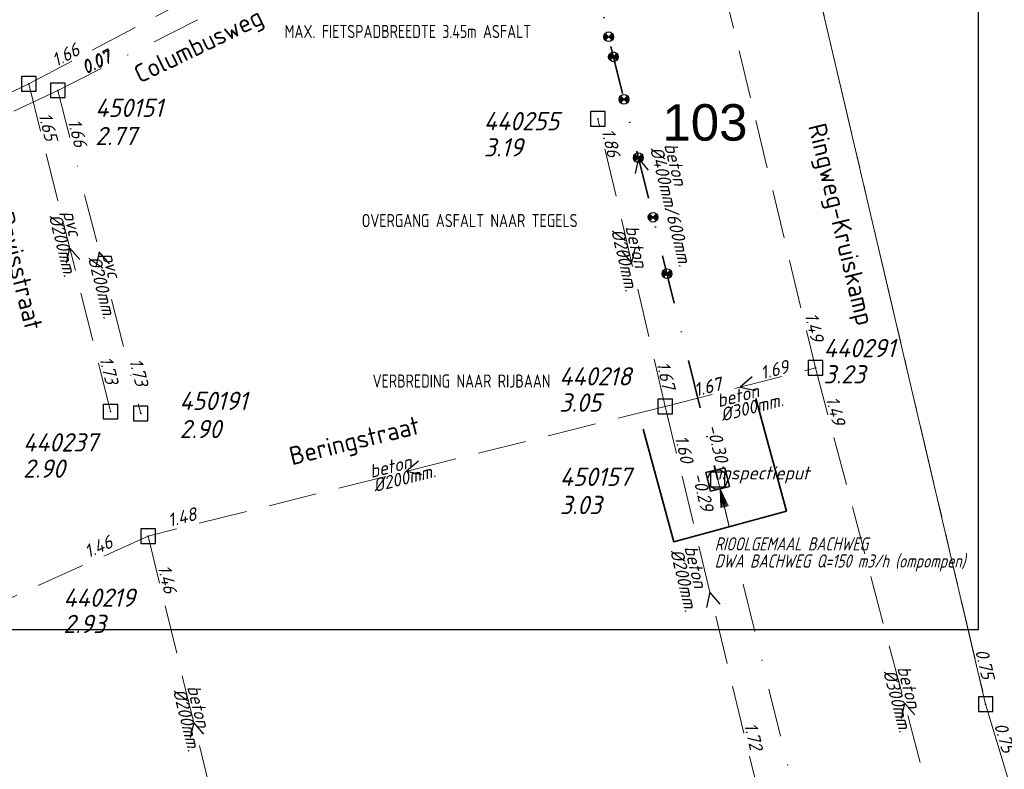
# Model space of a CAD drawing. Header units: metres. Extents: x 152202 to 157341, y 461610 to 468701.
# Tile 147 of 238: x 156123 to 156224, y 463477 to 463554. Entities that reach past the tile are written whole.
import ezdxf
from ezdxf.enums import TextEntityAlignment as Align
from ezdxf.lldxf.tags import DXFTag

# ---------------------------------------------------------------- set-up
doc = ezdxf.new("R2010")
doc.units = ezdxf.units.M
doc.header["$PDMODE"] = 64
doc.header["$PDSIZE"] = 1.5
for name, pattern in [('RI-GWA', [18.45, 6, -1.8, 1.75, -1.8, 1.75, -1.8, 1.75, -1.8]), ('RI-HWA', [7.4, 5, -2.4]), ('RI-VWA', [11, 5, -3, 0, -3])]:
    doc.linetypes.add(name, pattern=pattern)
doc.layers.get('0').update_dxf_attribs({"linetype": 'CONTINUOUS'})
doc.layers.get('DEFPOINTS').update_dxf_attribs({"linetype": 'CONTINUOUS'})
for name, color, linetype, lineweight in [('B-OI-RI-GWA_BOB-T18', 10, 'CONTINUOUS', 18), ('B-OI-RI-GWA_RIOOLPUT-S', 10, 'CONTINUOUS', 25), ('B-OI-RI-GWA_TRANSPORTLEIDING-G', 10, 'RI-GWA', 18), ('B-OI-RI-HWA-BOB-T18', 150, 'CONTINUOUS', 18), ('B-OI-RI-HWA-MATERIAAL-T18', 150, 'CONTINUOUS', 18), ('B-OI-RI-HWA-PUTDEKSELHOOGTE-T25', 150, 'CONTINUOUS', 25), ('B-OI-RI-HWA-PUTNUMMER-T25', 150, 'CONTINUOUS', 25), ('B-OI-RI-HWA_DIAMETER-T18', 150, 'CONTINUOUS', 18), ('B-OI-RI-HWA_RIOOLPUT-S', 150, 'CONTINUOUS', 25), ('B-OI-RI-HWA_TRANSPORTLEIDING-G', 150, 'RI-HWA', 18), ('B-OI-RI-PERSLEIDING-G', 210, 'RI-PERS', 18), ('B-OI-RI-STROOMRICHTING-S', 252, 'CONTINUOUS', 25), ('B-OI-RI-VWA-BOB-T18', 34, 'CONTINUOUS', 18), ('B-OI-RI-VWA-DIAMETER-T18', 34, 'CONTINUOUS', 18), ('B-OI-RI-VWA-MATERIAAL-T18', 34, 'CONTINUOUS', 18), ('B-OI-RI-VWA_PUTDEKSELHOOGTE-T25', 34, 'CONTINUOUS', 25), ('B-OI-RI-VWA_PUTNUMMER-T25', 34, 'CONTINUOUS', 25), ('B-OI-RI-VWA_RIOOLPUT-S', 34, 'CONTINUOUS', 25), ('B-OI-RI-VWA_TRANSPORTLEIDING-G', 34, 'RI-VWA', 18), ('B-RO-OG-TOPOGRAFIE-T18', 2, 'CONTINUOUS', 18), ('N-OI-RI-BIJZONDERDERHEDEN-T18', 134, 'CONTINUOUS', 18), ('N-OI-RI-STROOMRICHTING-S', 252, 'CONTINUOUS', 25), ('N-OI-RI-T50', 130, 'CONTINUOUS', 50), ('N-OI-RI-VRIJVERVAL_HULPSTUK-S', 210, 'CONTINUOUS', 25), ('N-OI-RI-VWA-BOB-T18', 36, 'CONTINUOUS', 18), ('N-OI-RI-VWA-DIAMETER-HOOGTE-T18', 36, 'CONTINUOUS', 18), ('N-OI-RI-VWA-DIAMETER-T18', 36, 'CONTINUOUS', 18), ('N-OI-RI-VWA-MATERIAAL-T18', 36, 'CONTINUOUS', 18), ('N-OI-RI-VWA_PUTDEKSELHOOGTE-T25', 36, 'CONTINUOUS', 25), ('N-OI-RI-VWA_PUTNUMMER-T25', 36, 'CONTINUOUS', 25), ('N-OI-RI-VWA_RIOOLPUT-S', 36, 'CONTINUOUS', 25), ('N-OI-RI-VWA_TRANSPORTLEIDING-G', 36, 'RI-VWA', 35), ('N-RO-KG-GRENS_WERK-G', 7, 'XX-WERKGRENS', 35)]:
    doc.layers.add(name, color=color, linetype=linetype, lineweight=lineweight)
doc.styles.add('ARIAL', font='arial.ttf')
doc.styles.add('NLCS-ISO-M200-T18', font='NLCS-ISO.ttf', dxfattribs={"height": 360})
doc.styles.add('NLCS-ISO-M750-T18_CURSIEF', font='NLCS-ISO.ttf', dxfattribs={"oblique": 15, "height": 1.35})
doc.styles.add('NLCS-ISO-M750-T25_CURSIEF', font='NLCS-ISO.ttf', dxfattribs={"oblique": 15, "height": 1.875})
tags = doc.linetypes.add('RI-PERS', pattern='A,7,-2,["P",Standard,S=1.8,R=0,X=-0.5,Y=-0.9],-2,7,-2,[102,NLCS.SHX,S=1,R=180,X=0,Y=0],-2', length=22).pattern_tags.tags
tags[6] = DXFTag(74, 10)
doc.linetypes.add('XX-WERKGRENS', pattern='A,0,[137,NLCS.SHX,S=0.1,R=0,X=-1.1,Y=-1.35],-6', length=6)

# ---------------------------------------------------------------- blocks, each defined once
blk = doc.blocks.new('ACMAP_ANN_TEMPLATE_vwa-diam')
at = {"style": 'NLCS-ISO-M750-T18_CURSIEF', "oblique": 15}
blk.add_attdef('vwa-diam', (0.3, -1.3), '', height=1.35, dxfattribs=at)
blk = doc.blocks.new('ACMAP_ANN_TEMPLATE_vwa-diam-hoogte')
at = {"style": 'NLCS-ISO-M750-T18_CURSIEF', "oblique": 15}
blk.add_attdef('vwa-diam-hoogte', (6.5, -1.3), '', height=1.35, dxfattribs=at)
blk = doc.blocks.new('ACMAP_ANN_TEMPLATE_vwa-materiaal')
at = {"style": 'NLCS-ISO-M750-T18_CURSIEF', "oblique": 15}
blk.add_attdef('vwa-mat', (0.3, 0.2), '', height=1.35, dxfattribs=at)
blk = doc.blocks.new('ACMAP_ANN_TEMPLATE_vwa-nap-r')
at = {"style": 'NLCS-ISO-M750-T18_CURSIEF', "oblique": 15}
blk.add_attdef('vwa-nap-r', (-5.6, 0.2), '', height=1.35, dxfattribs=at)
blk = doc.blocks.new('ACMAP_ANN_TEMPLATE_type knoop')
at = {"layer": 'DEFPOINTS', "style": 'NLCS-ISO-M750-T18_CURSIEF', "oblique": 15}
blk.add_attdef('type_knoop', (0, 0), '', height=1.35, dxfattribs=at)
blk = doc.blocks.new('ACMAP_ANN_TEMPLATE_vwa-puth')
at = {"style": 'NLCS-ISO-M750-T25_CURSIEF', "oblique": 15}
blk.add_attdef('vwa-puth', (-3, 5), '', height=1.88, dxfattribs=at)
blk = doc.blocks.new('ACMAP_ANN_TEMPLATE_vwa-putnr')
at = {"style": 'NLCS-ISO-M750-T25_CURSIEF', "oblique": 15}
blk.add_attdef('vaw-putnr', (-3, 7.9), '', height=1.88, dxfattribs=at)
blk = doc.blocks.new('ACMAP_ANN_TEMPLATE_hwa-diam')
at = {"style": 'NLCS-ISO-M750-T18_CURSIEF', "oblique": 15}
blk.add_attdef('hwa-diam', (-3.7, -1.3), '', height=1.35, dxfattribs=at)
blk = doc.blocks.new('ACMAP_ANN_TEMPLATE_hwa-materiaal')
at = {"style": 'NLCS-ISO-M750-T18_CURSIEF', "oblique": 15}
blk.add_attdef('hwa-mat', (-3.7, 0.2), '', height=1.35, dxfattribs=at)
blk = doc.blocks.new('ACMAP_ANN_TEMPLATE_hwa-nap-l')
at = {"style": 'NLCS-ISO-M750-T18_CURSIEF', "oblique": 15}
blk.add_attdef('hwa-nap-l', (3.3, 0.2), '', height=1.35, dxfattribs=at)
blk = doc.blocks.new('ACMAP_ANN_TEMPLATE_hwa-nap-r')
at = {"style": 'NLCS-ISO-M750-T18_CURSIEF', "oblique": 15}
blk.add_attdef('hwa-nap-r', (-5.6, 0.2), '', height=1.35, dxfattribs=at)
blk = doc.blocks.new('ACMAP_ANN_TEMPLATE_vwa-nap-l')
at = {"style": 'NLCS-ISO-M750-T18_CURSIEF', "oblique": 15}
blk.add_attdef('vwa-nap-l', (3.3, 0.2), '', height=1.35, dxfattribs=at)
blk = doc.blocks.new('ACMAP_ANN_TEMPLATE_gwa-nap-l')
at = {"style": 'NLCS-ISO-M750-T18_CURSIEF', "oblique": 15}
blk.add_attdef('gwa-nap-l', (2.3, 0.2), '', height=1.35, dxfattribs=at)
blk = doc.blocks.new('ACMAP_ANN_TEMPLATE_gwa-nap-r')
at = {"style": 'NLCS-ISO-M750-T18_CURSIEF', "oblique": 15}
blk.add_attdef('gwa-nap-r', (-5.6, 0.2), '', height=1.35, dxfattribs=at)
blk = doc.blocks.new('ACMAP_ANN_TEMPLATE_hwa-puth')
at = {"color": 0, "linetype": 'ByBlock', "style": 'NLCS-ISO-M750-T25_CURSIEF', "oblique": 15}
blk.add_attdef('hwa-puth', (-9, -6.8), '', height=1.88, dxfattribs=at)
blk = doc.blocks.new('ACMAP_ANN_TEMPLATE_hwa-putnr')
at = {"color": 0, "linetype": 'ByBlock', "style": 'NLCS-ISO-M750-T25_CURSIEF', "oblique": 15}
blk.add_attdef('hwa-putnr', (-9, -4.1), '', height=1.88, dxfattribs=at)
blk = doc.blocks.new('SRI-HULP')
h = blk.add_hatch(color=256)
h.dxf.hatch_style = 1
h.paths.add_polyline_path([(-0.71, 0.71, 0.198912), (-1, 0, 0.198912), (-0.71, -0.71), (0, 0)])
h = blk.add_hatch(color=256)
h.dxf.hatch_style = 1
h.paths.add_polyline_path([(1, 0, 0.198912), (0.71, 0.71), (0, 0), (0.71, -0.71, 0.198912)])
for p, q in [((-0.71, 0.71), (0.71, -0.71)), ((-0.71, -0.71), (0.71, 0.71))]:
    blk.add_line(p, q)
blk.add_circle((0, 0), 1)
blk = doc.blocks.new('B-SRI-PUT_VWA-SO')
at = {"flags": 128}
blk.add_lwpolyline([(-2, 2), (2, 2), (2, -2), (-2, -2)], close=True, dxfattribs=at)
at = {"lineweight": -3, "flags": 128}
blk.add_lwpolyline([(2, -2), (2, 2), (-2, 2), (-2, -2)], close=True, dxfattribs=at)
at = {"lineweight": -3}
blk.add_circle((0, 0), 2, dxfattribs=at)

msp = doc.modelspace()

# ---------------------------------------------------------------- linework, layer by layer
at = {"layer": 'B-OI-RI-GWA_RIOOLPUT-S', "transparency": 33554623}
msp.add_point((156222.2, 463483.8), dxfattribs=at)
at = {"layer": 'B-OI-RI-GWA_TRANSPORTLEIDING-G'}
for p, q in [((156164.9, 463727.9), (156222.2, 463483.8)), ((156222.2, 463483.8), (156267.1, 463334.4))]:
    msp.add_line(p, q, dxfattribs=at)
at = {"layer": 'B-OI-RI-HWA_RIOOLPUT-S'}
for p in [(156123.79, 463547.62), (156182.32, 463544.04), (156204.7, 463518.4), (156132.2, 463513.9), (156189.24, 463514.44), (156136.06, 463501.1)]:
    msp.add_point(p, dxfattribs=at)
at = {"layer": 'B-OI-RI-HWA_TRANSPORTLEIDING-G'}
for p, q in [((156184.7, 463601.4), (156204.7, 463518.4)), ((156123.79, 463547.62), (156174.95, 463574.83)), ((156123.79, 463547.62), (156089.1, 463531.3)), ((156123.79, 463547.62), (156132.2, 463513.9)), ((156189.24, 463514.44), (156182.32, 463544.04)), ((156189.24, 463514.44), (156204.7, 463518.4)), ((156204.7, 463518.4), (156223, 463449.4)), ((156189.24, 463514.44), (156136.06, 463501.1)), ((156189.24, 463514.44), (156198.45, 463476.22)), ((156136.06, 463501.1), (156095.06, 463482.59)), ((156136.06, 463501.1), (156145.44, 463462.75))]:
    msp.add_line(p, q, dxfattribs=at)
at = {"layer": 'B-OI-RI-PERSLEIDING-G'}
for p, q in [((156164.9, 463727.9), (156222.2, 463483.8)), ((156222.2, 463483.8), (156267.1, 463334.4))]:
    msp.add_line(p, q, dxfattribs=at)
at = {"layer": 'B-OI-RI-STROOMRICHTING-S'}
for points in [[(156129.04, 463529.54), (156127.99, 463530.76), (156127.64, 463529.19)], [(156186.15, 463530.81), (156185.78, 463529.24), (156184.75, 463530.48)], [(156132.09, 463529.11), (156131.04, 463530.33), (156130.7, 463528.76)], [(156198.19, 463517.47), (156196.97, 463516.42), (156198.54, 463516.08)], [(156163.87, 463508.82), (156162.65, 463507.77), (156164.22, 463507.42)], [(156194.88, 463494.1), (156193.85, 463495.33), (156193.48, 463493.76)], [(156214.92, 463482.69), (156213.85, 463483.9), (156213.52, 463482.32)], [(156141.79, 463480.7), (156140.75, 463481.92), (156140.39, 463480.36)]]:
    msp.add_lwpolyline(points, dxfattribs=at)
at = {"layer": 'B-OI-RI-VWA_RIOOLPUT-S'}
for p in [(156126.78, 463546.96), (156135.3, 463513.7), (156194.64, 463506.92)]:
    msp.add_point(p, dxfattribs=at)
at = {"layer": 'B-OI-RI-VWA_TRANSPORTLEIDING-G'}
for p, q in [((156126.78, 463546.96), (156178.36, 463573.04)), ((156126.78, 463546.96), (156091.1, 463529.9)), ((156126.78, 463546.96), (156135.3, 463513.7)), ((156194.64, 463506.92), (156210.89, 463440.52)), ((156194.64, 463506.92), (156210.89, 463440.52))]:
    msp.add_line(p, q, dxfattribs=at)
at = {"layer": 'DEFPOINTS', "flags": 128}
msp.add_lwpolyline([(156168.936, 464091.505), (156055.461, 464091.505), (155897.961, 464091.505), (155751.898, 464091.505), (155752.365, 463720.774), (155754.868, 463720.773), (156066.337, 463721.633), (156066.337, 463491.501), (156221.48, 463491.501), (156221.48, 463568.71), (156362.961, 463568.71), (156362.961, 463869.287), (156168.936, 463869.897)], close=True, dxfattribs=at)
at = {"layer": 'N-OI-RI-BIJZONDERDERHEDEN-T18', "flags": 128}
msp.add_lwpolyline([(156194.886, 463505.951), (156194.961, 463504.039), (156195.704, 463504.22), (156194.886, 463505.951), (156195.58, 463504.19), (156195.456, 463504.16), (156194.886, 463505.951), (156195.208, 463504.099), (156195.084, 463504.069), (156194.886, 463505.951), (156195.778, 463502.272)], dxfattribs=at)
at = {"layer": 'N-OI-RI-STROOMRICHTING-S'}
msp.add_lwpolyline([(156187.54, 463538.75), (156186.5, 463539.98), (156186.15, 463538.41)], dxfattribs=at)
msp.add_lwpolyline([(156187.54, 463538.75), (156186.5, 463539.98), (156186.15, 463538.41)], dxfattribs=at)
at = {"layer": 'N-OI-RI-VWA_RIOOLPUT-S'}
msp.add_point((156194.64, 463506.92), dxfattribs=at)
at = {"layer": 'N-OI-RI-VWA_TRANSPORTLEIDING-G'}
msp.add_line((156178.36, 463573.04), (156194.64, 463506.92), dxfattribs=at)
at = {"layer": 'N-RO-KG-GRENS_WERK-G', "ltscale": 0.5, "flags": 128}
msp.add_lwpolyline([(156186.99, 463512.106), (156190.121, 463500.521), (156201.706, 463503.653), (156198.574, 463515.237)], dxfattribs=at)

# ---------------------------------------------------------------- block references
at = {"layer": 'B-OI-RI-GWA_BOB-T18', "transparency": 33554623}
ref = msp.add_blockref('ACMAP_ANN_TEMPLATE_gwa-nap-r', (156222.2, 463483.8), dxfattribs=dict(at, rotation=283.2104255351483))
ref.add_attrib('gwa-nap-r', '0.75', (156221.115, 463489.298), dxfattribs={"layer": '0', "color": 0, "linetype": 'ByBlock', "height": 1.35, "rotation": 283.21043, "style": 'NLCS-ISO-M750-T18_CURSIEF', "oblique": 15})
ref = msp.add_blockref('ACMAP_ANN_TEMPLATE_gwa-nap-l', (156222.2, 463483.8), dxfattribs=dict(at, rotation=286.7273873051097))
ref.add_attrib('gwa-nap-l', '0.75', (156223.054, 463481.655), dxfattribs={"layer": '0', "color": 0, "linetype": 'ByBlock', "height": 1.35, "rotation": 286.72739, "style": 'NLCS-ISO-M750-T18_CURSIEF', "oblique": 15})
at = {"layer": 'B-OI-RI-HWA-BOB-T18'}
ref = msp.add_blockref('ACMAP_ANN_TEMPLATE_hwa-nap-l', (156123.79, 463547.62), dxfattribs=dict(at, rotation=28.0067621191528))
ref.add_attrib('hwa-nap-l', '1.66', (156126.61, 463549.346), dxfattribs={"layer": '0', "color": 0, "linetype": 'ByBlock', "height": 1.35, "rotation": 28.00676, "style": 'NLCS-ISO-M750-T18_CURSIEF', "oblique": 15})
ref = msp.add_blockref('ACMAP_ANN_TEMPLATE_hwa-nap-l', (156123.79, 463547.62), dxfattribs=dict(at, rotation=284.0042547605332))
ref.add_attrib('hwa-nap-l', '1.65', (156124.783, 463544.466), dxfattribs={"layer": '0', "color": 0, "linetype": 'ByBlock', "height": 1.35, "rotation": 284.00425, "style": 'NLCS-ISO-M750-T18_CURSIEF', "oblique": 15})
ref = msp.add_blockref('ACMAP_ANN_TEMPLATE_hwa-nap-r', (156183.758, 463537.337), dxfattribs=dict(at, rotation=283.158496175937))
ref.add_attrib('hwa-nap-r', '1.86', (156182.678, 463542.835), dxfattribs={"layer": '0', "color": 0, "linetype": 'ByBlock', "height": 1.35, "rotation": 283.1585, "style": 'NLCS-ISO-M750-T18_CURSIEF', "oblique": 15})
ref = msp.add_blockref('ACMAP_ANN_TEMPLATE_hwa-nap-r', (156204.7, 463518.4), dxfattribs=dict(at, rotation=283.5479389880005))
ref.add_attrib('hwa-nap-r', '1.49', (156203.583, 463523.891), dxfattribs={"layer": '0', "color": 0, "linetype": 'ByBlock', "height": 1.35, "rotation": 283.54794, "style": 'NLCS-ISO-M750-T18_CURSIEF', "oblique": 15})
ref = msp.add_blockref('ACMAP_ANN_TEMPLATE_hwa-nap-r', (156132.2, 463513.9), dxfattribs=dict(at, rotation=284.0042547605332))
ref.add_attrib('hwa-nap-r', '1.73', (156131.039, 463519.382), dxfattribs={"layer": '0', "color": 0, "linetype": 'ByBlock', "height": 1.35, "rotation": 284.00425, "style": 'NLCS-ISO-M750-T18_CURSIEF', "oblique": 15})
ref = msp.add_blockref('ACMAP_ANN_TEMPLATE_hwa-nap-l', (156187.392, 463522.041), dxfattribs=dict(at, rotation=283.158496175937))
ref.add_attrib('hwa-nap-l', '1.67', (156188.338, 463518.873), dxfattribs={"layer": '0', "color": 0, "linetype": 'ByBlock', "height": 1.35, "rotation": 283.1585, "style": 'NLCS-ISO-M750-T18_CURSIEF', "oblique": 15})
ref = msp.add_blockref('ACMAP_ANN_TEMPLATE_hwa-nap-r', (156204.7, 463518.4), dxfattribs=dict(at, rotation=14.36712726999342))
ref.add_attrib('hwa-nap-r', '1.69', (156199.226, 463517.204), dxfattribs={"layer": '0', "color": 0, "linetype": 'ByBlock', "height": 1.35, "rotation": 14.36713, "style": 'NLCS-ISO-M750-T18_CURSIEF', "oblique": 15})
ref = msp.add_blockref('ACMAP_ANN_TEMPLATE_hwa-nap-l', (156189.24, 463514.44), dxfattribs=dict(at, rotation=14.36712726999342))
ref.add_attrib('hwa-nap-l', '1.67', (156192.387, 463515.453), dxfattribs={"layer": '0', "color": 0, "linetype": 'ByBlock', "height": 1.35, "rotation": 14.36713, "style": 'NLCS-ISO-M750-T18_CURSIEF', "oblique": 15})
ref = msp.add_blockref('ACMAP_ANN_TEMPLATE_hwa-nap-l', (156189.24, 463514.44), dxfattribs=dict(at, rotation=14.08186515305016))
ref.add_attrib('hwa-nap-l', '1.67', (156192.392, 463515.437), dxfattribs={"layer": '0', "color": 0, "linetype": 'ByBlock', "height": 1.35, "rotation": 14.08187, "style": 'NLCS-ISO-M750-T18_CURSIEF', "oblique": 15})
ref = msp.add_blockref('ACMAP_ANN_TEMPLATE_hwa-nap-l', (156204.7, 463518.4), dxfattribs=dict(at, rotation=284.8538647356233))
ref.add_attrib('hwa-nap-l', '1.49', (156205.739, 463515.262), dxfattribs={"layer": '0', "color": 0, "linetype": 'ByBlock', "height": 1.35, "rotation": 284.85386, "style": 'NLCS-ISO-M750-T18_CURSIEF', "oblique": 15})
ref = msp.add_blockref('ACMAP_ANN_TEMPLATE_hwa-nap-l', (156189.24, 463514.44), dxfattribs=dict(at, rotation=283.5484510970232))
ref.add_attrib('hwa-nap-l', '1.60', (156190.208, 463511.279), dxfattribs={"layer": '0', "color": 0, "linetype": 'ByBlock', "height": 1.35, "rotation": 283.54845, "style": 'NLCS-ISO-M750-T18_CURSIEF', "oblique": 15})
ref = msp.add_blockref('ACMAP_ANN_TEMPLATE_hwa-nap-r', (156143.749, 463503.21), dxfattribs=dict(at, rotation=14.08186515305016))
ref.add_attrib('hwa-nap-r', '1.48', (156138.269, 463502.041), dxfattribs={"layer": '0', "color": 0, "linetype": 'ByBlock', "height": 1.35, "rotation": 14.08187, "style": 'NLCS-ISO-M750-T18_CURSIEF', "oblique": 15})
ref = msp.add_blockref('ACMAP_ANN_TEMPLATE_hwa-nap-l', (156126.963, 463497.259), dxfattribs=dict(at, rotation=24.29743475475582))
ref.add_attrib('hwa-nap-l', '1.46', (156129.889, 463498.8), dxfattribs={"layer": '0', "color": 0, "linetype": 'ByBlock', "height": 1.35, "rotation": 24.29743, "style": 'NLCS-ISO-M750-T18_CURSIEF', "oblique": 15})
ref = msp.add_blockref('ACMAP_ANN_TEMPLATE_hwa-nap-l', (156136.06, 463501.1), dxfattribs=dict(at, rotation=283.7441001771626))
ref.add_attrib('hwa-nap-l', '1.46', (156137.038, 463497.942), dxfattribs={"layer": '0', "color": 0, "linetype": 'ByBlock', "height": 1.35, "rotation": 283.7441, "style": 'NLCS-ISO-M750-T18_CURSIEF', "oblique": 15})
ref = msp.add_blockref('ACMAP_ANN_TEMPLATE_hwa-nap-r', (156198.45, 463476.22), dxfattribs=dict(at, rotation=283.5484510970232))
ref.add_attrib('hwa-nap-r', '1.72', (156197.333, 463481.711), dxfattribs={"layer": '0', "color": 0, "linetype": 'ByBlock', "height": 1.35, "rotation": 283.54845, "style": 'NLCS-ISO-M750-T18_CURSIEF', "oblique": 15})
at = {"layer": 'B-OI-RI-HWA-MATERIAAL-T18'}
ref = msp.add_blockref('ACMAP_ANN_TEMPLATE_hwa-materiaal', (156127.995, 463530.76), dxfattribs=dict(at, rotation=284.0042547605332))
ref.add_attrib('hwa-mat', 'pvc', (156127.294, 463534.398), dxfattribs={"layer": '0', "color": 0, "linetype": 'ByBlock', "height": 1.35, "rotation": 284.00425, "style": 'NLCS-ISO-M750-T18_CURSIEF', "oblique": 15})
ref = msp.add_blockref('ACMAP_ANN_TEMPLATE_hwa-materiaal', (156185.78, 463529.24), dxfattribs=dict(at, rotation=283.158496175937))
ref.add_attrib('hwa-mat', 'beton', (156185.132, 463532.888), dxfattribs={"layer": '0', "color": 0, "linetype": 'ByBlock', "height": 1.35, "rotation": 283.1585, "style": 'NLCS-ISO-M750-T18_CURSIEF', "oblique": 15})
ref = msp.add_blockref('ACMAP_ANN_TEMPLATE_hwa-materiaal', (156198.383, 463515.063), dxfattribs=dict(at, rotation=14.36712726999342))
ref.add_attrib('hwa-mat', 'beton', (156194.749, 463514.338), dxfattribs={"layer": '0', "color": 0, "linetype": 'ByBlock', "height": 1.35, "rotation": 14.36713, "style": 'NLCS-ISO-M750-T18_CURSIEF', "oblique": 15})
ref = msp.add_blockref('ACMAP_ANN_TEMPLATE_hwa-materiaal', (156162.65, 463507.77), dxfattribs=dict(at, rotation=14.08186515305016))
ref.add_attrib('hwa-mat', 'beton', (156159.013, 463507.064), dxfattribs={"layer": '0', "color": 0, "linetype": 'ByBlock', "height": 1.35, "rotation": 14.08187, "style": 'NLCS-ISO-M750-T18_CURSIEF', "oblique": 15})
ref = msp.add_blockref('ACMAP_ANN_TEMPLATE_hwa-materiaal', (156191.874, 463496.285), dxfattribs=dict(at, rotation=283.5484510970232))
ref.add_attrib('hwa-mat', 'beton', (156191.202, 463499.929), dxfattribs={"layer": '0', "color": 0, "linetype": 'ByBlock', "height": 1.35, "rotation": 283.54845, "style": 'NLCS-ISO-M750-T18_CURSIEF', "oblique": 15})
ref = msp.add_blockref('ACMAP_ANN_TEMPLATE_hwa-materiaal', (156213.85, 463483.9), dxfattribs=dict(at, rotation=284.8538647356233))
ref.add_attrib('hwa-mat', 'beton', (156213.095, 463487.528), dxfattribs={"layer": '0', "color": 0, "linetype": 'ByBlock', "height": 1.35, "rotation": 284.85386, "style": 'NLCS-ISO-M750-T18_CURSIEF', "oblique": 15})
ref = msp.add_blockref('ACMAP_ANN_TEMPLATE_hwa-materiaal', (156140.75, 463481.925), dxfattribs=dict(at, rotation=283.7441001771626))
ref.add_attrib('hwa-mat', 'beton', (156140.065, 463485.567), dxfattribs={"layer": '0', "color": 0, "linetype": 'ByBlock', "height": 1.35, "rotation": 283.7441, "style": 'NLCS-ISO-M750-T18_CURSIEF', "oblique": 15})
at = {"layer": 'B-OI-RI-HWA-PUTDEKSELHOOGTE-T25'}
for p, values in [((156179.585, 463546.951), {'hwa-puth': '3.19'}), ((156214.536, 463523.602), {'hwa-puth': '3.23'}), ((156187.346, 463520.693), {'hwa-puth': '3.05'}), ((156132.2, 463513.9), {'hwa-puth': '2.90'}), ((156136.349, 463497.921), {'hwa-puth': '2.93'})]:
    msp.add_blockref('ACMAP_ANN_TEMPLATE_hwa-puth', p, dxfattribs=at).add_auto_attribs(values)
at = {"layer": 'B-OI-RI-HWA-PUTNUMMER-T25'}
for p, values in [((156179.585, 463546.951), {'hwa-putnr': '440255'}), ((156214.536, 463523.602), {'hwa-putnr': '440291'}), ((156187.346, 463520.693), {'hwa-putnr': '440218'}), ((156132.2, 463513.9), {'hwa-putnr': '440237'}), ((156136.349, 463497.921), {'hwa-putnr': '440219'})]:
    msp.add_blockref('ACMAP_ANN_TEMPLATE_hwa-putnr', p, dxfattribs=at).add_auto_attribs(values)
at = {"layer": 'B-OI-RI-HWA_DIAMETER-T18'}
ref = msp.add_blockref('ACMAP_ANN_TEMPLATE_hwa-diam', (156127.995, 463530.76), dxfattribs=dict(at, rotation=284.0042547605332))
ref.add_attrib('hwa-diam', '%%c200mm.', (156125.838, 463534.035), dxfattribs={"layer": '0', "color": 0, "linetype": 'ByBlock', "height": 1.35, "rotation": 284.00425, "style": 'NLCS-ISO-M750-T18_CURSIEF', "oblique": 15})
ref = msp.add_blockref('ACMAP_ANN_TEMPLATE_hwa-diam', (156185.78, 463529.24), dxfattribs=dict(at, rotation=283.158496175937))
ref.add_attrib('hwa-diam', '%%c200mm.', (156183.672, 463532.547), dxfattribs={"layer": '0', "color": 0, "linetype": 'ByBlock', "height": 1.35, "rotation": 283.1585, "style": 'NLCS-ISO-M750-T18_CURSIEF', "oblique": 15})
ref = msp.add_blockref('ACMAP_ANN_TEMPLATE_hwa-diam', (156198.383, 463515.063), dxfattribs=dict(at, rotation=14.36712726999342))
ref.add_attrib('hwa-diam', '%%c300mm.', (156195.121, 463512.885), dxfattribs={"layer": '0', "color": 0, "linetype": 'ByBlock', "height": 1.35, "rotation": 14.36713, "style": 'NLCS-ISO-M750-T18_CURSIEF', "oblique": 15})
ref = msp.add_blockref('ACMAP_ANN_TEMPLATE_hwa-diam', (156162.65, 463507.77), dxfattribs=dict(at, rotation=14.08186515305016))
ref.add_attrib('hwa-diam', '%%c200mm.', (156159.377, 463505.609), dxfattribs={"layer": '0', "color": 0, "linetype": 'ByBlock', "height": 1.35, "rotation": 14.08187, "style": 'NLCS-ISO-M750-T18_CURSIEF', "oblique": 15})
ref = msp.add_blockref('ACMAP_ANN_TEMPLATE_hwa-diam', (156191.874, 463496.285), dxfattribs=dict(at, rotation=283.5484510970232))
ref.add_attrib('hwa-diam', '%%c200mm.', (156189.743, 463499.577), dxfattribs={"layer": '0', "color": 0, "linetype": 'ByBlock', "height": 1.35, "rotation": 283.54845, "style": 'NLCS-ISO-M750-T18_CURSIEF', "oblique": 15})
ref = msp.add_blockref('ACMAP_ANN_TEMPLATE_hwa-diam', (156213.85, 463483.9), dxfattribs=dict(at, rotation=284.8538647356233))
ref.add_attrib('hwa-diam', '%%c300mm.', (156211.645, 463487.143), dxfattribs={"layer": '0', "color": 0, "linetype": 'ByBlock', "height": 1.35, "rotation": 284.85386, "style": 'NLCS-ISO-M750-T18_CURSIEF', "oblique": 15})
ref = msp.add_blockref('ACMAP_ANN_TEMPLATE_hwa-diam', (156140.75, 463481.925), dxfattribs=dict(at, rotation=283.7441001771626))
ref.add_attrib('hwa-diam', '%%c200mm.', (156138.608, 463485.21), dxfattribs={"layer": '0', "color": 0, "linetype": 'ByBlock', "height": 1.35, "rotation": 283.7441, "style": 'NLCS-ISO-M750-T18_CURSIEF', "oblique": 15})
at = {"layer": 'B-OI-RI-VWA-BOB-T18'}
ref = msp.add_blockref('ACMAP_ANN_TEMPLATE_vwa-nap-l', (156126.78, 463546.96), dxfattribs=dict(at, rotation=26.82217999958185))
ref.add_attrib('vwa-nap-l', '0.07', (156129.635, 463548.628), dxfattribs={"layer": '0', "color": 0, "linetype": 'ByBlock', "height": 1.35, "rotation": 26.82218, "style": 'NLCS-ISO-M750-T18_CURSIEF', "oblique": 15})
ref = msp.add_blockref('ACMAP_ANN_TEMPLATE_vwa-nap-l', (156126.78, 463546.96), dxfattribs=dict(at, rotation=25.55428275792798))
ref.add_attrib('vwa-nap-l', '0.07', (156129.671, 463548.564), dxfattribs={"layer": '0', "color": 0, "linetype": 'ByBlock', "height": 1.35, "rotation": 25.55428, "style": 'NLCS-ISO-M750-T18_CURSIEF', "oblique": 15})
ref = msp.add_blockref('ACMAP_ANN_TEMPLATE_vwa-nap-l', (156126.78, 463546.96), dxfattribs=dict(at, rotation=284.3681311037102))
ref.add_attrib('vwa-nap-l', '1.66', (156127.793, 463543.813), dxfattribs={"layer": '0', "color": 0, "linetype": 'ByBlock', "height": 1.35, "rotation": 284.36813, "style": 'NLCS-ISO-M750-T18_CURSIEF', "oblique": 15})
ref = msp.add_blockref('ACMAP_ANN_TEMPLATE_vwa-nap-r', (156135.3, 463513.7), dxfattribs=dict(at, rotation=284.3681311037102))
ref.add_attrib('vwa-nap-r', '1.73', (156134.104, 463519.174), dxfattribs={"layer": '0', "color": 0, "linetype": 'ByBlock', "height": 1.35, "rotation": 284.36813, "style": 'NLCS-ISO-M750-T18_CURSIEF', "oblique": 15})
ref = msp.add_blockref('ACMAP_ANN_TEMPLATE_vwa-nap-l', (156191.021, 463510.588), dxfattribs=dict(at, rotation=283.7516472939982))
ref.add_attrib('vwa-nap-l', '-0.29', (156192, 463507.43), dxfattribs={"layer": '0', "color": 0, "linetype": 'ByBlock', "height": 1.35, "rotation": 283.75165, "style": 'NLCS-ISO-M750-T18_CURSIEF', "oblique": 15})
at = {"layer": 'B-OI-RI-VWA-DIAMETER-T18'}
ref = msp.add_blockref('ACMAP_ANN_TEMPLATE_vwa-diam', (156131.04, 463530.33), dxfattribs=dict(at, rotation=284.3681311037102))
ref.add_attrib('vwa-diam', '%%c200mm.', (156129.855, 463529.717), dxfattribs={"layer": '0', "color": 0, "linetype": 'ByBlock', "height": 1.35, "rotation": 284.36813, "style": 'NLCS-ISO-M750-T18_CURSIEF', "oblique": 15})
at = {"layer": 'B-OI-RI-VWA-MATERIAAL-T18'}
ref = msp.add_blockref('ACMAP_ANN_TEMPLATE_vwa-materiaal', (156131.04, 463530.33), dxfattribs=dict(at, rotation=284.3681311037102))
ref.add_attrib('vwa-mat', 'pvc', (156131.308, 463530.089), dxfattribs={"layer": '0', "color": 0, "linetype": 'ByBlock', "height": 1.35, "rotation": 284.36813, "style": 'NLCS-ISO-M750-T18_CURSIEF', "oblique": 15})
at = {"layer": 'B-OI-RI-VWA_PUTDEKSELHOOGTE-T25'}
ref = msp.add_blockref('ACMAP_ANN_TEMPLATE_vwa-puth', (156133.626, 463536.325), dxfattribs=at)
ref.add_attrib('vwa-puth', '2.77', (156130.626, 463541.325), dxfattribs={"layer": '0', "color": 0, "linetype": 'ByBlock', "height": 1.875, "style": 'NLCS-ISO-M750-T25_CURSIEF', "oblique": 15})
ref = msp.add_blockref('ACMAP_ANN_TEMPLATE_vwa-puth', (156142.292, 463506.174), dxfattribs=at)
ref.add_attrib('vwa-puth', '2.90', (156139.292, 463511.174), dxfattribs={"layer": '0', "color": 0, "linetype": 'ByBlock', "height": 1.875, "style": 'NLCS-ISO-M750-T25_CURSIEF', "oblique": 15})
at = {"layer": 'B-OI-RI-VWA_PUTNUMMER-T25'}
ref = msp.add_blockref('ACMAP_ANN_TEMPLATE_vwa-putnr', (156133.626, 463536.325), dxfattribs=at)
ref.add_attrib('vaw-putnr', '450151', (156130.626, 463544.225), dxfattribs={"layer": '0', "color": 0, "linetype": 'ByBlock', "height": 1.875, "style": 'NLCS-ISO-M750-T25_CURSIEF', "oblique": 15})
ref = msp.add_blockref('ACMAP_ANN_TEMPLATE_vwa-putnr', (156142.292, 463506.174), dxfattribs=at)
ref.add_attrib('vaw-putnr', '450191', (156139.292, 463514.074), dxfattribs={"layer": '0', "color": 0, "linetype": 'ByBlock', "height": 1.875, "style": 'NLCS-ISO-M750-T25_CURSIEF', "oblique": 15})
at = {"layer": 'DEFPOINTS'}
msp.add_blockref('ACMAP_ANN_TEMPLATE_type knoop', (156194.64, 463506.92), dxfattribs=at).add_auto_attribs({'type_knoop': 'inspectieput'})
at = {"layer": 'N-OI-RI-VRIJVERVAL_HULPSTUK-S', "xscale": 0.5, "yscale": 0.5, "zscale": 0.5}
for p in [(156183.422, 463552.469), (156183.922, 463550.406), (156185, 463546.031), (156186.484, 463540.031), (156188, 463533.906), (156189.422, 463528.094)]:
    msp.add_blockref('SRI-HULP', p, dxfattribs=at)
at = {"layer": 'N-OI-RI-VWA-BOB-T18', "rotation": 283.8321704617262}
msp.add_blockref('ACMAP_ANN_TEMPLATE_vwa-nap-r', (156194.64, 463506.92), dxfattribs=at).add_auto_attribs({'vwa-nap-r': '-0.30'})
at = {"layer": 'N-OI-RI-VWA-DIAMETER-HOOGTE-T18', "rotation": 283.8321704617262}
msp.add_blockref('ACMAP_ANN_TEMPLATE_vwa-diam-hoogte', (156188.857, 463541.575), dxfattribs=at).add_auto_attribs({'vwa-diam-hoogte': '/600mm.'})
at = {"layer": 'N-OI-RI-VWA-DIAMETER-T18', "rotation": 283.8321704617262}
msp.add_blockref('ACMAP_ANN_TEMPLATE_vwa-diam', (156188.857, 463541.575), dxfattribs=at).add_auto_attribs({'vwa-diam': '%%c400mm.'})
at = {"layer": 'N-OI-RI-VWA-MATERIAAL-T18', "rotation": 283.8321704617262}
msp.add_blockref('ACMAP_ANN_TEMPLATE_vwa-materiaal', (156188.857, 463541.575), dxfattribs=at).add_auto_attribs({'vwa-mat': 'beton'})
at = {"layer": 'N-OI-RI-VWA_PUTDEKSELHOOGTE-T25'}
msp.add_blockref('ACMAP_ANN_TEMPLATE_vwa-puth', (156181.406, 463498.356), dxfattribs=at).add_auto_attribs({'vwa-puth': '3.03'})
at = {"layer": 'N-OI-RI-VWA_PUTNUMMER-T25'}
msp.add_blockref('ACMAP_ANN_TEMPLATE_vwa-putnr', (156181.406, 463498.356), dxfattribs=at).add_auto_attribs({'vaw-putnr': '450157'})
at = {"layer": 'N-OI-RI-VWA_RIOOLPUT-S', "xscale": 0.5, "yscale": 0.5, "zscale": 0.5, "rotation": 13.73923297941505}
msp.add_blockref('B-SRI-PUT_VWA-SO', (156194.64, 463506.92), dxfattribs=at)

# ---------------------------------------------------------------- texts
at = {"layer": 'B-RO-OG-TOPOGRAFIE-T18', "style": 'NLCS-ISO-M200-T18'}
for s, rotation, p in [('Columbusweg', 25.8, (156141.367, 463551.353)), ('Ringweg-Kruiskamp', 283.7, (156207.083, 463533.112)), ('Davisstraat', 284.4, (156122.829, 463528.408)), ('Beringstraat', 13.9, (156157.345, 463510.659))]:
    msp.add_text(s, height=1.875, rotation=rotation, dxfattribs=at).set_placement(p, align=Align.MIDDLE)
at = {"layer": 'N-OI-RI-BIJZONDERDERHEDEN-T18', "style": 'NLCS-ISO-M750-T18_CURSIEF', "width": 0.8}
for s, p in [('MAX. FIETSPADBREEDTE 3.45m ASFALT', (156150.108, 463552.344)), ('OVERGANG ASFALT NAAR TEGELS', (156158.032, 463532.887)), ('VERBREDING NAAR RIJBAAN', (156159.155, 463516.378))]:
    msp.add_text(s, height=1.35, dxfattribs=at).set_placement(p)
at = {"layer": 'N-OI-RI-BIJZONDERDERHEDEN-T18', "style": 'NLCS-ISO-M750-T18_CURSIEF', "oblique": 15, "width": 0.8}
for s, p in [('RIOOLGEMAAL BACHWEG', (156194.339, 463499.617)), ('DWA BACHWEG Q=150 m3/h (ompompen)', (156194.339, 463497.858))]:
    msp.add_text(s, height=1.35, dxfattribs=at).set_placement(p)
at = {"layer": 'N-OI-RI-T50', "style": 'ARIAL'}
msp.add_text('103', height=3.75, dxfattribs=at).set_placement((156188.963, 463541.786))

doc.saveas('drawing.dxf')
